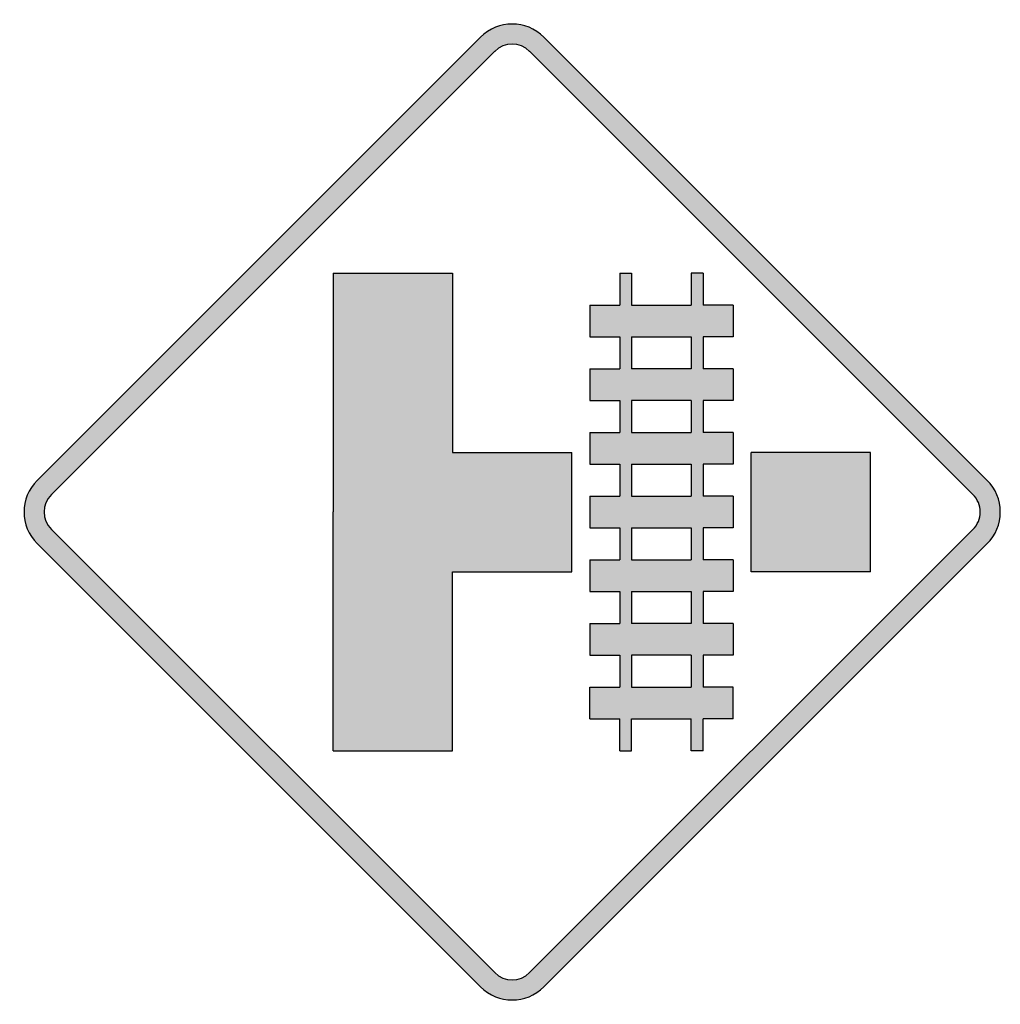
# Model space of a CAD drawing. Header units: inches. Extents: x -0.5 to 0.5, y -0.5 to 0.5.
import ezdxf

# ---------------------------------------------------------------- set-up
doc = ezdxf.new("R2010")
doc.units = ezdxf.units.IN
doc.header["$MEASUREMENT"] = 0

msp = doc.modelspace()

# ---------------------------------------------------------------- hatches: boundary and pattern name
h = msp.add_hatch(color=7)
h.paths.add_polyline_path([(0.4865, -0.0325), (0.0325, -0.4865), (0.0277, -0.4907), (0.0227, -0.494), (0.0173, -0.4967), (0.0117, -0.4985), (0.0058, -0.4997), (0, -0.5), (-0.0058, -0.4997), (-0.0117, -0.4985), (-0.0173, -0.4967), (-0.0227, -0.494), (-0.0277, -0.4907), (-0.0325, -0.4865), (-0.4865, -0.0325), (-0.4907, -0.0277), (-0.494, -0.0227), (-0.4967, -0.0173), (-0.4985, -0.0117), (-0.4997, -0.0058), (-0.5, 0), (-0.4997, 0.0058), (-0.4985, 0.0117), (-0.4967, 0.0173), (-0.494, 0.0227), (-0.4907, 0.0277), (-0.4865, 0.0325), (-0.0325, 0.4865), (-0.0277, 0.4907), (-0.0227, 0.494), (-0.0173, 0.4967), (-0.0117, 0.4985), (-0.0058, 0.4997), (0, 0.5), (0.0058, 0.4997), (0.0117, 0.4985), (0.0173, 0.4967), (0.0227, 0.494), (0.0277, 0.4907), (0.0325, 0.4865), (0.4865, 0.0325), (0.4905, 0.0278), (0.4938, 0.0228), (0.4965, 0.0175), (0.4985, 0.0118), (0.4997, 0.006), (0.5, 0), (0.4997, -0.006), (0.4985, -0.0118), (0.4965, -0.0175), (0.4938, -0.0228), (0.4905, -0.0278), (0.4865, -0.0325)])
h.paths.add_polyline_path([(-0.472, -0.0178), (-0.0178, -0.472), (-0.0153, -0.4743), (-0.0125, -0.4762), (-0.0095, -0.4777), (-0.0065, -0.4787), (-0.0032, -0.4792), (0, -0.4795), (0.0032, -0.4792), (0.0065, -0.4787), (0.0095, -0.4777), (0.0125, -0.4762), (0.0153, -0.4743), (0.0178, -0.472), (0.472, -0.0178), (0.4742, -0.0153), (0.476, -0.0127), (0.4775, -0.0097), (0.4785, -0.0065), (0.4792, -0.0033), (0.4795, 0), (0.4792, 0.0033), (0.4785, 0.0065), (0.4775, 0.0097), (0.476, 0.0127), (0.4742, 0.0153), (0.472, 0.0178), (0.0178, 0.472), (0.0153, 0.4743), (0.0125, 0.4762), (0.0095, 0.4777), (0.0065, 0.4787), (0.0032, 0.4792), (0, 0.4795), (-0.0032, 0.4792), (-0.0065, 0.4787), (-0.0095, 0.4777), (-0.0125, 0.4762), (-0.0153, 0.4743), (-0.0178, 0.472), (-0.472, 0.0178), (-0.4743, 0.0153), (-0.4762, 0.0125), (-0.4777, 0.0095), (-0.4787, 0.0065), (-0.4792, 0.0032), (-0.4795, 0), (-0.4792, -0.0032), (-0.4787, -0.0065), (-0.4777, -0.0095), (-0.4762, -0.0125), (-0.4743, -0.0153), (-0.472, -0.0178)], flags=0)
for points in [[(-0.0612, -0.2447), (-0.0612, -0.0612), (0.0612, -0.0612), (0.0612, 0.0612), (-0.0612, 0.0612), (-0.0612, 0.2447), (-0.1835, 0.2447), (-0.1835, 0), (-0.1835, -0.2447), (-0.0612, -0.2447)], [(0.367, -0.0612), (0.2447, -0.0612), (0.2447, 0.0612), (0.367, 0.0612), (0.367, -0.0612)]]:
    msp.add_hatch(color=7).paths.add_polyline_path(points)
h = msp.add_hatch(color=7)
h.paths.add_polyline_path([(0.1102, -0.2447), (0.1223, -0.2447), (0.1223, -0.212), (0.1835, -0.212), (0.1835, -0.2447), (0.1957, -0.2447), (0.1957, -0.212), (0.2263, -0.212), (0.2263, -0.1793), (0.1957, -0.1793), (0.1957, -0.1468), (0.2263, -0.1468), (0.2263, -0.1142), (0.1957, -0.1142), (0.1957, -0.0815), (0.2263, -0.0815), (0.2263, -0.049), (0.1957, -0.049), (0.1957, -0.0163), (0.2263, -0.0163), (0.2263, 0.0163), (0.1957, 0.0163), (0.1957, 0.0488), (0.2263, 0.0488), (0.2263, 0.0815), (0.1957, 0.0815), (0.1957, 0.1142), (0.2263, 0.1142), (0.2263, 0.1468), (0.1957, 0.1468), (0.1957, 0.1795), (0.2263, 0.1795), (0.2263, 0.212), (0.1957, 0.212), (0.1957, 0.2447), (0.1835, 0.2447), (0.1835, 0.212), (0.1223, 0.212), (0.1223, 0.2447), (0.1102, 0.2447), (0.1102, 0.212), (0.0795, 0.212), (0.0795, 0.1795), (0.1102, 0.1795), (0.1102, 0.1468), (0.0795, 0.1468), (0.0795, 0.1142), (0.1102, 0.1142), (0.1102, 0.0815), (0.0795, 0.0815), (0.0795, 0.0488), (0.1102, 0.0488), (0.1102, 0.0163), (0.0795, 0.0163), (0.0795, -0.0163), (0.1102, -0.0163), (0.1102, -0.049), (0.0795, -0.049), (0.0795, -0.0815), (0.1102, -0.0815), (0.1102, -0.1142), (0.0795, -0.1142), (0.0795, -0.1468), (0.1102, -0.1468), (0.1102, -0.1793), (0.0795, -0.1793), (0.0795, -0.212), (0.1102, -0.212), (0.1102, -0.2447)])
h.paths.add_polyline_path([(0.1835, 0.1795), (0.1223, 0.1795), (0.1223, 0.1468), (0.1835, 0.1468), (0.1835, 0.1795)], flags=0)
h.paths.add_polyline_path([(0.1835, 0.1142), (0.1223, 0.1142), (0.1223, 0.0815), (0.1835, 0.0815), (0.1835, 0.1142)], flags=0)
h.paths.add_polyline_path([(0.1835, -0.0163), (0.1223, -0.0163), (0.1223, -0.049), (0.1835, -0.049), (0.1835, -0.0163)], flags=0)
h.paths.add_polyline_path([(0.1835, -0.0815), (0.1223, -0.0815), (0.1223, -0.1142), (0.1835, -0.1142), (0.1835, -0.0815)], flags=0)
h.paths.add_polyline_path([(0.1835, 0.0488), (0.1223, 0.0488), (0.1223, 0.0163), (0.1835, 0.0163), (0.1835, 0.0488)], flags=0)
h.paths.add_polyline_path([(0.1835, -0.1468), (0.1223, -0.1468), (0.1223, -0.1793), (0.1835, -0.1793), (0.1835, -0.1468)], flags=0)

# ---------------------------------------------------------------- linework, layer by layer
at = {"color": 7}
for p, q in [((-0.0324, 0.4866), (-0.4866, 0.0324)), ((0.4866, 0.0324), (0.0324, 0.4866)), ((-0.0179, 0.4721), (-0.472, 0.0179)), ((0.472, 0.0179), (0.0179, 0.4721)), ((-0.1835, 0.2446), (-0.0612, 0.2446)), ((-0.1835, 0.2446), (-0.1835, 0)), ((-0.0612, 0.2446), (-0.0612, 0.0611)), ((0.1101, 0.2446), (0.1223, 0.2446)), ((0.1101, 0.2446), (0.1101, 0.2121)), ((0.1223, 0.2446), (0.1223, 0.2121)), ((0.1957, 0.2446), (0.1835, 0.2446)), ((0.1835, 0.2446), (0.1835, 0.2121)), ((0.1957, 0.2446), (0.1957, 0.2121)), ((0.0795, 0.2121), (0.1101, 0.2121)), ((0.0795, 0.2121), (0.0795, 0.1794)), ((0.1223, 0.2121), (0.1835, 0.2121)), ((0.2263, 0.2121), (0.1957, 0.2121)), ((0.2263, 0.2121), (0.2263, 0.1794)), ((0.0795, 0.1794), (0.1101, 0.1794)), ((0.1101, 0.1794), (0.1101, 0.1468)), ((0.1223, 0.1794), (0.1835, 0.1794)), ((0.1223, 0.1794), (0.1223, 0.1468)), ((0.1835, 0.1794), (0.1835, 0.1468)), ((0.2263, 0.1794), (0.1957, 0.1794)), ((0.1957, 0.1794), (0.1957, 0.1468)), ((0.0795, 0.1468), (0.1101, 0.1468)), ((0.0795, 0.1468), (0.0795, 0.1142)), ((0.1835, 0.1468), (0.1223, 0.1468)), ((0.2263, 0.1468), (0.1957, 0.1468)), ((0.2263, 0.1468), (0.2263, 0.1142)), ((0.0795, 0.1142), (0.1101, 0.1142)), ((0.1101, 0.1142), (0.1101, 0.0816)), ((0.1835, 0.1142), (0.1223, 0.1142)), ((0.1223, 0.1142), (0.1223, 0.0816)), ((0.1835, 0.1142), (0.1835, 0.0816)), ((0.2263, 0.1142), (0.1957, 0.1142)), ((0.1957, 0.1142), (0.1957, 0.0816)), ((0.0795, 0.0816), (0.1101, 0.0816)), ((0.0795, 0.0816), (0.0795, 0.0489)), ((0.1223, 0.0816), (0.1835, 0.0816)), ((0.2263, 0.0816), (0.1957, 0.0816)), ((0.2263, 0.0816), (0.2263, 0.0489)), ((-0.0612, 0.0611), (0.0612, 0.0611)), ((0.0612, -0.0612), (0.0612, 0.0611)), ((0.367, 0.0611), (0.2447, 0.0611)), ((0.2447, -0.0612), (0.2447, 0.0611)), ((0.367, -0.0612), (0.367, 0.0611)), ((0.0795, 0.0489), (0.1101, 0.0489)), ((0.1101, 0.0489), (0.1101, 0.0163)), ((0.1223, 0.0489), (0.1835, 0.0489)), ((0.1223, 0.0489), (0.1223, 0.0163)), ((0.1835, 0.0489), (0.1835, 0.0163)), ((0.2263, 0.0489), (0.1957, 0.0489)), ((0.1957, 0.0489), (0.1957, 0.0163)), ((0.0795, 0.0163), (0.1101, 0.0163)), ((0.0795, 0.0163), (0.0795, -0.0163)), ((0.1223, 0.0163), (0.1835, 0.0163)), ((0.2263, 0.0163), (0.1957, 0.0163)), ((0.2263, 0.0163), (0.2263, -0.0163)), ((-0.1835, -0.2447), (-0.1835, 0)), ((-0.472, -0.0179), (-0.0179, -0.472)), ((0.472, -0.0179), (0.0179, -0.472)), ((0.0795, -0.0163), (0.1101, -0.0163)), ((0.1101, -0.0163), (0.1101, -0.049)), ((0.1223, -0.0163), (0.1835, -0.0163)), ((0.1223, -0.0163), (0.1223, -0.049)), ((0.1835, -0.0163), (0.1835, -0.049)), ((0.2263, -0.0163), (0.1957, -0.0163)), ((0.1957, -0.0163), (0.1957, -0.049)), ((-0.4866, -0.0324), (-0.0324, -0.4866)), ((0.4866, -0.0324), (0.0324, -0.4866)), ((0.0795, -0.049), (0.1101, -0.049)), ((0.0795, -0.049), (0.0795, -0.0815)), ((0.1223, -0.049), (0.1835, -0.049)), ((0.2263, -0.049), (0.1957, -0.049)), ((0.2263, -0.049), (0.2263, -0.0815)), ((-0.0612, -0.2447), (-0.0612, -0.0612)), ((-0.0612, -0.0612), (0.0612, -0.0612)), ((0.367, -0.0612), (0.2447, -0.0612)), ((0.0795, -0.0815), (0.1101, -0.0815)), ((0.1101, -0.0815), (0.1101, -0.1142)), ((0.1223, -0.0815), (0.1835, -0.0815)), ((0.1223, -0.0815), (0.1223, -0.1142)), ((0.1835, -0.0815), (0.1835, -0.1142)), ((0.2263, -0.0815), (0.1957, -0.0815)), ((0.1957, -0.0815), (0.1957, -0.1142)), ((0.0795, -0.1142), (0.1101, -0.1142)), ((0.0795, -0.1142), (0.0795, -0.1468)), ((0.1835, -0.1142), (0.1223, -0.1142)), ((0.2263, -0.1142), (0.1957, -0.1142)), ((0.2263, -0.1142), (0.2263, -0.1468)), ((0.0795, -0.1468), (0.1101, -0.1468)), ((0.1101, -0.1468), (0.1101, -0.1794)), ((0.1835, -0.1468), (0.1223, -0.1468)), ((0.1223, -0.1468), (0.1223, -0.1794)), ((0.1835, -0.1468), (0.1835, -0.1794)), ((0.2263, -0.1468), (0.1957, -0.1468)), ((0.1957, -0.1468), (0.1957, -0.1794)), ((0.0795, -0.1794), (0.1101, -0.1794)), ((0.0795, -0.212), (0.0795, -0.1794)), ((0.1223, -0.1794), (0.1835, -0.1794)), ((0.2263, -0.1794), (0.1957, -0.1794)), ((0.2263, -0.212), (0.2263, -0.1794)), ((0.0795, -0.212), (0.1101, -0.212)), ((0.1101, -0.2447), (0.1101, -0.212)), ((0.1223, -0.2447), (0.1223, -0.212)), ((0.1223, -0.212), (0.1835, -0.212)), ((0.1835, -0.2447), (0.1835, -0.212)), ((0.1957, -0.2447), (0.1957, -0.212)), ((0.2263, -0.212), (0.1957, -0.212)), ((-0.1835, -0.2447), (-0.0612, -0.2447)), ((0.1101, -0.2447), (0.1223, -0.2447)), ((0.1957, -0.2447), (0.1835, -0.2447))]:
    msp.add_line(p, q, dxfattribs=at)
for points in [[(0.0324, 0.4866), (0.0145, 0.5045), (-0.0145, 0.5045), (-0.0324, 0.4866)], [(0.0179, 0.472), (0.008, 0.4819), (-0.008, 0.4819), (-0.0179, 0.472)], [(-0.4866, 0.0324), (-0.5045, 0.0145), (-0.5045, -0.0145), (-0.4866, -0.0324)], [(-0.472, 0.0179), (-0.4819, 0.008), (-0.4819, -0.008), (-0.472, -0.0179)], [(-0.0179, -0.472), (-0.008, -0.4819), (0.008, -0.4819), (0.0179, -0.472)], [(-0.0324, -0.4866), (-0.0145, -0.5045), (0.0145, -0.5045), (0.0324, -0.4866)]]:
    msp.add_open_spline(points, degree=3, dxfattribs=at)
for points in [[(0.4866, -0.0324), (0.4952, -0.0238), (0.5, -0.0122), (0.5, 0), (0.5, 0.0122), (0.4952, 0.0238), (0.4866, 0.0324)], [(0.472, -0.0179), (0.4768, -0.0132), (0.4794, -0.0067), (0.4794, 0), (0.4794, 0.0067), (0.4768, 0.0132), (0.472, 0.0179)]]:
    msp.add_open_spline(points, degree=3, knots=[0, 0, 0, 0, 1, 1, 1, 2, 2, 2, 2], dxfattribs=at)

doc.saveas('drawing.dxf')
